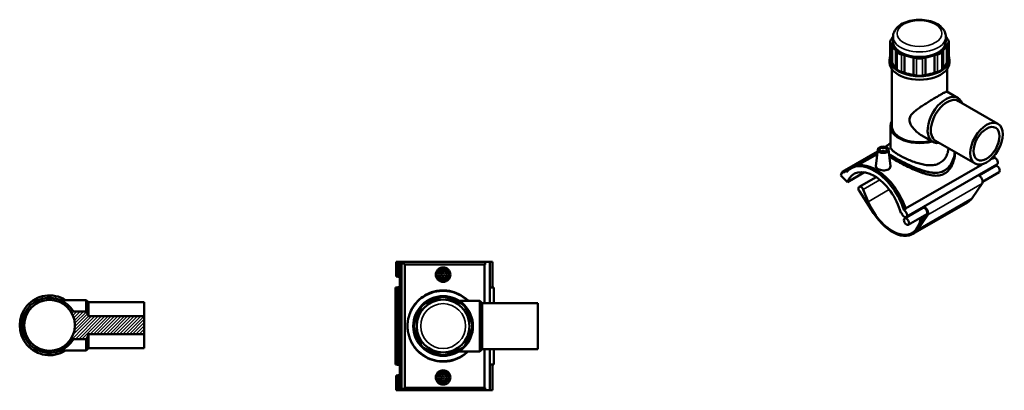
# Model space of a CAD drawing. Header units: millimetres. Extents: x -80 to 1275, y -131 to 1539.
# Tile 7 of 7: x -75 to 1275, y 1031 to 1539. Entities that reach past the tile are written whole.
import ezdxf

# ---------------------------------------------------------------- set-up
doc = ezdxf.new("R2010")
doc.units = ezdxf.units.MM
for name, color, linetype, lineweight in [('Hatch (ANSI)', 7, 'Continuous', 18), ('Visible (ANSI)', 7, 'Continuous', 50), ('Visible Narrow (ANSI)', 7, 'Continuous', 35)]:
    doc.layers.add(name, color=color, linetype=linetype, lineweight=lineweight)

msp = doc.modelspace()

# ---------------------------------------------------------------- hatches: boundary and pattern name
at = {"layer": 'Hatch (ANSI)'}
h = msp.add_hatch(dxfattribs=at)
h.set_pattern_fill('ANSI31', color=256, scale=25.4, style=0)
h.set_pattern_definition([(45, (0, 0), (-2.245064, 2.245064), [])])
edge = h.paths.add_edge_path()
edge.add_line((95.48, 1107.7), (95.48, 1132.3))
edge.add_line((95.48, 1132.3), (19.02, 1132.3))
edge.add_spline(control_points=[(19.02, 1132.3), (17.79, 1135.47), (15.87, 1138.96)], knot_values=[0, 0, 0, 0.7375991, 0.7375991, 0.7375991], weights=[1, 1.0051154, 1], degree=2, periodic=0)
edge.add_line((15.87, 1138.96), (-1.83, 1138.96))
edge.add_ellipse((-34.52, 1120), major_axis=(-18.96, 32.7), ratio=1, start_angle=270, end_angle=569.77684)
edge.add_line((-1.83, 1101.04), (15.87, 1101.04))
edge.add_spline(control_points=[(15.87, 1101.04), (17.79, 1104.53), (19.02, 1107.7)], knot_values=[0, 0, 0, 0.7375991, 0.7375991, 0.7375991], weights=[1, 1.0051154, 1], degree=2, periodic=0)
edge.add_line((19.02, 1107.7), (95.48, 1107.7))
edge = h.paths.add_edge_path(flags=0)
edge.add_ellipse((-34.52, 1120), major_axis=(0, 34.8), ratio=1, start_angle=0, end_angle=360)

# ---------------------------------------------------------------- linework, layer by layer
at = {"layer": 'Visible (ANSI)'}
for p, q in [((1119.79, 1511.12), (1121.46, 1513.45)), ((1122.77, 1508.69), (1122.77, 1515.34)), ((1195.22, 1508.69), (1195.22, 1515.34)), ((1196.53, 1513.45), (1198.2, 1511.12)), ((1118.95, 1508.69), (1118.95, 1484.8)), ((1121.46, 1503.93), (1119.79, 1506.26)), ((1121.46, 1503.93), (1121.46, 1480.04)), ((1198.2, 1506.26), (1196.53, 1503.93)), ((1196.53, 1480.04), (1196.53, 1503.93)), ((1199.04, 1508.69), (1199.04, 1484.8)), ((1126.63, 1472.85), (1126.63, 1496.73)), ((1128.3, 1494.4), (1126.63, 1496.73)), ((1138.29, 1490), (1134.25, 1490.96)), ((1138.29, 1490), (1138.29, 1466.11)), ((1150.75, 1463.13), (1150.75, 1487.02)), ((1154.79, 1486.05), (1150.75, 1487.02)), ((1167.24, 1487.02), (1163.21, 1486.05)), ((1167.24, 1487.02), (1167.24, 1463.13)), ((1183.74, 1490.96), (1179.71, 1490)), ((1179.71, 1466.11), (1179.71, 1490)), ((1191.37, 1496.73), (1189.7, 1494.4)), ((1191.37, 1496.73), (1191.37, 1472.85)), ((1118.05, 1480.03), (1118.05, 1484.8)), ((1121.46, 1480.04), (1119.79, 1482.37)), ((1128.3, 1470.52), (1126.63, 1472.85)), ((1191.37, 1472.85), (1189.7, 1470.52)), ((1198.2, 1482.37), (1196.53, 1480.04)), ((1199.95, 1480.03), (1199.95, 1484.8)), ((1121.2, 1392.58), (1121.2, 1470.93)), ((1138.29, 1466.11), (1134.25, 1467.08)), ((1154.79, 1462.17), (1150.75, 1463.13)), ((1167.24, 1463.13), (1163.21, 1462.17)), ((1183.74, 1467.08), (1179.71, 1466.11)), ((1196.8, 1440.04), (1196.8, 1470.93)), ((1196.68, 1440.11), (1211.96, 1431.28)), ((1212.61, 1427.27), (1266.67, 1396.06)), ((1119.2, 1364.45), (1119.2, 1392.58)), ((1162.03, 1380.09), (1177.31, 1371.27)), ((1112.12, 1364.48), (1112.08, 1364.45)), ((1116.73, 1367.52), (1119.2, 1368.94)), ((1181.11, 1372.71), (1235.17, 1341.5)), ((1101.48, 1358.33), (1056.27, 1332.23)), ((1101.08, 1354.67), (1073.53, 1338.76)), ((1101.73, 1360.72), (1099.31, 1338.15)), ((1107.22, 1357.81), (1107.22, 1358)), ((1111.22, 1357.81), (1111.22, 1358)), ((1116.7, 1360.72), (1119.12, 1338.23)), ((1139.97, 1279.99), (1244.81, 1340.52)), ((1265.27, 1340.38), (1140.82, 1268.53)), ((1263.1, 1338.26), (1240.55, 1325.24)), ((1257.03, 1347.57), (1258.91, 1348.66)), ((1259.62, 1348.41), (1262.11, 1349.85)), ((1051.09, 1325.35), (1052.95, 1330.19)), ((1051.09, 1325.35), (1060.23, 1316.24)), ((1056.21, 1332.07), (1052.95, 1330.19)), ((1052.95, 1330.19), (1054.78, 1328.36)), ((1054.78, 1328.36), (1056.27, 1332.23)), ((1056.27, 1332.23), (1058.81, 1329.69)), ((1060.23, 1316.24), (1083.47, 1329.66)), ((1064.92, 1334.95), (1067.41, 1336.38)), ((1268.1, 1329.6), (1245.55, 1316.58)), ((1099.46, 1323.03), (1076.38, 1309.71)), ((1244.92, 1314.37), (1231.18, 1294.33)), ((1076.6, 1303.58), (1095.81, 1273.75)), ((1088.74, 1289.26), (1081.88, 1305.82)), ((1224.66, 1288.2), (1149.99, 1245.09)), ((1133.32, 1274.04), (1134.41, 1273.87)), ((1137.66, 1278), (1140.15, 1279.43)), ((1163.54, 1280.78), (1138.65, 1266.41)), ((1168.88, 1272.32), (1143.65, 1257.75)), ((1156.51, 1251.22), (1170.25, 1271.26)), ((1169.11, 1272.66), (1161.07, 1260.94)), ((1161.07, 1260.94), (1161.65, 1268.15)), ((440.82, 1206.98), (443.46, 1206.98)), ((440.82, 1206.98), (440.82, 1186.78)), ((443.46, 1206.98), (446.04, 1206.98)), ((443.46, 1206.98), (443.46, 1186.78)), ((446.04, 1206.98), (448.15, 1206.98)), ((446.04, 1206.98), (446.04, 1186.51)), ((448.15, 1206.98), (451.74, 1206.98)), ((448.15, 1206.98), (448.15, 1030.98)), ((563.25, 1206.98), (451.74, 1206.98)), ((451.74, 1206.98), (451.74, 1203.46)), ((563.25, 1203.46), (451.74, 1203.46)), ((452.71, 1203.46), (452.71, 1034.5)), ((562.24, 1150.48), (562.24, 1203.46)), ((569.33, 1206.98), (563.25, 1206.98)), ((563.25, 1203.46), (563.25, 1206.98)), ((573.18, 1206.98), (569.33, 1206.98)), ((569.33, 1206.98), (569.33, 1150.48)), ((573.18, 1206.98), (573.18, 1171.78)), ((440.82, 1186.78), (443.46, 1186.78)), ((443.46, 1186.78), (444.16, 1186.78)), ((446.04, 1186.51), (446.04, 1172.05)), ((440.82, 1171.78), (439.93, 1171.78)), ((439.93, 1171.78), (439.93, 1066.18)), ((440.82, 1171.78), (440.82, 1066.18)), ((443.46, 1171.78), (440.82, 1171.78)), ((443.46, 1171.78), (443.46, 1066.18)), ((444.16, 1171.78), (443.46, 1171.78)), ((446.04, 1172.05), (446.04, 1065.91)), ((575.03, 1171.78), (569.33, 1171.78)), ((575.03, 1171.78), (575.03, 1150.48)), ((-19.42, 1154.65), (15.87, 1154.65)), ((15.87, 1138.96), (15.87, 1154.65)), ((19.02, 1151.5), (15.87, 1154.65)), ((19.02, 1151.5), (95.48, 1151.5)), ((19.02, 1132.3), (19.02, 1151.5)), ((95.48, 1132.3), (95.48, 1151.5)), ((480.68, 1149.68), (484.72, 1151.35)), ((497.18, 1156.52), (501.22, 1158.19)), ((509.64, 1158.19), (513.67, 1156.52)), ((526.14, 1151.35), (530.17, 1149.68)), ((527.25, 1153.63), (555.83, 1153.63)), ((555.83, 1084.33), (555.83, 1153.63)), ((558.98, 1150.48), (555.83, 1153.63)), ((558.98, 1087.48), (558.98, 1150.48)), ((558.98, 1150.48), (635.43, 1150.48)), ((635.43, 1087.48), (635.43, 1150.48)), ((15.87, 1138.96), (-1.83, 1138.96)), ((473.06, 1139.69), (474.73, 1143.73)), ((536.13, 1143.73), (537.8, 1139.69)), ((95.48, 1132.3), (19.02, 1132.3)), ((95.48, 1107.7), (95.48, 1132.3)), ((466.22, 1123.19), (467.89, 1127.23)), ((542.96, 1127.23), (544.63, 1123.19)), ((19.02, 1107.7), (95.48, 1107.7)), ((19.02, 1088.5), (19.02, 1107.7)), ((95.48, 1088.5), (95.48, 1107.7)), ((467.89, 1110.74), (466.22, 1114.77)), ((544.63, 1114.77), (542.96, 1110.74)), ((-1.83, 1101.04), (15.87, 1101.04)), ((15.87, 1085.35), (15.87, 1101.04)), ((474.73, 1094.24), (473.06, 1098.27)), ((537.8, 1098.27), (536.13, 1094.24)), ((-19.42, 1085.35), (15.87, 1085.35)), ((19.02, 1088.5), (15.87, 1085.35)), ((19.02, 1088.5), (95.48, 1088.5)), ((484.72, 1086.61), (480.68, 1088.28)), ((501.22, 1079.78), (497.18, 1081.45)), ((513.67, 1081.45), (509.64, 1079.78)), ((530.17, 1088.28), (526.14, 1086.61)), ((527.25, 1084.33), (555.83, 1084.33)), ((558.98, 1087.48), (555.83, 1084.33)), ((558.98, 1087.48), (635.43, 1087.48)), ((562.24, 1034.5), (562.24, 1087.48)), ((569.33, 1087.48), (569.33, 1030.98)), ((575.03, 1087.48), (575.03, 1066.18)), ((439.93, 1066.18), (440.82, 1066.18)), ((440.82, 1066.18), (443.46, 1066.18)), ((443.46, 1066.18), (444.16, 1066.18)), ((446.04, 1065.91), (446.04, 1051.45)), ((569.33, 1066.18), (575.03, 1066.18)), ((573.18, 1066.18), (573.18, 1030.98)), ((440.82, 1051.18), (440.82, 1030.98)), ((443.46, 1051.18), (440.82, 1051.18)), ((443.46, 1051.18), (443.46, 1030.98)), ((444.16, 1051.18), (443.46, 1051.18)), ((446.04, 1051.45), (446.04, 1030.98)), ((440.82, 1030.98), (443.46, 1030.98)), ((443.46, 1030.98), (446.04, 1030.98)), ((446.04, 1030.98), (448.15, 1030.98)), ((448.15, 1030.98), (451.74, 1030.98)), ((451.74, 1034.5), (451.74, 1030.98)), ((563.25, 1034.5), (451.74, 1034.5)), ((563.25, 1030.98), (451.74, 1030.98)), ((563.25, 1030.98), (563.25, 1034.5)), ((563.25, 1030.98), (569.33, 1030.98)), ((569.33, 1030.98), (573.18, 1030.98))]:
    msp.add_line(p, q, dxfattribs=at)
for centre, radius in [((505.43, 1189.38), 7.5), ((505.43, 1189.38), 5), ((505.43, 1189.38), 2), ((-34.52, 1120), 34.8), ((505.43, 1118.98), 40.95), ((505.43, 1118.98), 36.22), ((505.43, 1048.58), 7.5), ((505.43, 1048.58), 5), ((505.43, 1048.58), 2)]:
    msp.add_circle(centre, radius, dxfattribs=at)
for centre, radius, start, end in [((-34.52, 1120), 40.95, 57.79577, 302.20423), ((-34.52, 1120), 37.8, 30.11158, 329.88842), ((484.89, 1139.52), 11, 112.5, 157.5), ((505.43, 1118.98), 38.43, 102.38649, 122.61351), ((505.43, 1148.03), 11, 67.5, 112.5), ((505.43, 1118.98), 38.43, 57.38649, 77.61351), ((525.97, 1139.52), 11, 22.5, 67.5), ((505.43, 1118.98), 38.43, 147.38649, 167.61351), ((505.43, 1118.98), 38.43, 12.38649, 32.61351), ((476.38, 1118.98), 11, 157.5, 202.5), ((534.47, 1118.98), 11, 337.5, 22.5), ((505.43, 1118.98), 38.43, 192.38649, 212.61351), ((505.43, 1118.98), 38.43, 327.38649, 347.61351), ((484.89, 1098.45), 11, 202.5, 247.5), ((525.97, 1098.45), 11, 292.5, 337.5), ((505.43, 1118.98), 38.43, 237.38649, 257.61351), ((505.43, 1118.98), 38.43, 282.38649, 302.61351), ((505.43, 1089.94), 11, 247.5, 292.5)]:
    msp.add_arc(centre, radius, start, end, dxfattribs=at)
for centre, major_axis, ratio, start_param, end_param in [((1159, 1508.69), (-38.43, 0), 0.5773503, 5.9412681, 6.0670003), ((1159, 1508.69), (38.43, 0), 0.5773503, 0.216185, 0.3419172), ((1129.95, 1508.69), (-11, 0), 0.5773503, 5.8904862, 6.6758844), ((1159, 1508.69), (-38.43, 0), 0.5773503, 0.216185, 0.5692132), ((1159, 1508.69), (-36.23, 0), 0.5773503, 0, 3.1415927), ((1159, 1508.69), (38.43, 0), 0.5773503, 5.7139721, 6.0670003), ((1188.04, 1508.69), (11, 0), 0.5773503, 5.8904862, 6.6758844), ((1159, 1484.8), (-40.95, 0), 0.5773503, 6.0724042, 9.6355591), ((1138.46, 1496.83), (-11, 0), 0.5773503, 0.3926991, 1.1780972), ((1159, 1508.69), (38.43, 0), 0.5773503, 4.1431758, 4.496204), ((1159, 1491.92), (-11, 0), 0.5773503, 1.1780972, 1.9634954), ((1159, 1508.69), (38.43, 0), 0.5773503, 4.928574, 5.2816021), ((1179.53, 1496.83), (11, 0), 0.5773503, 5.1050881, 5.8904862), ((1159, 1480.03), (-40.95, 0), 0.5773503, 0, 3.1415927), ((1129.95, 1484.8), (-11, 0), 0.5773503, 0, 0.3926991), ((1159, 1484.8), (-38.43, 0), 0.5773503, 0.216185, 0.5692132), ((1159, 1484.8), (38.43, 0), 0.5773503, 5.7139721, 6.0670003), ((1188.04, 1484.8), (11, 0), 0.5773503, 5.8904862, 6.2831853), ((1138.46, 1472.95), (-11, 0), 0.5773503, 0.3926991, 1.1780972), ((1159, 1484.8), (38.43, 0), 0.5773503, 4.1431758, 4.496204), ((1159, 1468.04), (-11, 0), 0.5773503, 1.1780972, 1.9634954), ((1159, 1484.8), (38.43, 0), 0.5773503, 4.928574, 5.2816021), ((1179.53, 1472.95), (11, 0), 0.5773503, 5.1050881, 5.8904862), ((1194.64, 1401.28), (17.32, 30.01), 0.5773503, 5.8534856, 9.8544776), ((1196.86, 1399.99), (15.75, 27.28), 0.5773503, 0, 3.1415927), ((1159, 1392.58), (-39.8, 0), 0.5773503, 5.9648212, 8.3025838), ((1159, 1392.58), (-37.8, 0), 0.5773503, 0, 2.0008112), ((1109.22, 1358), (-2, 0), 0.5773503, 2.9638821, 6.4608959), ((1221.22, 1351.63), (31.85, -55.17), 0.5773503, 1.2183579, 1.2567211), ((1096.77, 1279.78), (-31.85, 55.17), 0.5773503, 4.3599505, 6.5001808), ((1099.26, 1281.22), (-31.85, 55.17), 0.5773503, 4.3599505, 6.2831853), ((1218.73, 1350.2), (-31.35, 54.3), 0.5773503, 4.3637497, 4.3732135), ((1260.03, 1343.71), (2.75, -4.76), 0.5773503, 2.4617771, 2.649036), ((1218.73, 1350.2), (31.85, -55.17), 0.5773503, 1.2183579, 1.2401765), ((1262.52, 1345.15), (2.75, -4.76), 0.5773503, 0, 2.4617771), ((1265.6, 1333.93), (-2.5, 4.33), 0.5773503, 3.1415927, 6.2831853), ((1096.77, 1279.78), (-27.5, 47.63), 0.5773503, 4.2760567, 6.7195176), ((1240.71, 1319.56), (3.42, -5.93), 0.5773503, 0.2694629, 2.5670472), ((1078.88, 1305.38), (-2.5, 4.33), 0.5773503, 4.4882827, 7.9378369), ((1121.66, 1294.15), (27.5, -47.63), 0.5773503, 4.4882827, 6.9704118), ((1196.33, 1337.26), (28.33, -49.06), 0.5773503, 0, 0.2694629), ((1121.66, 1294.15), (28.33, -49.06), 0.5773503, 4.7962442, 6.5526483), ((1138.07, 1273.29), (2.75, -4.76), 0.5773503, 4.2760567, 8.7449624), ((1166.04, 1276.45), (3.42, -5.93), 0.5773503, 3.7161381, 3.8940959), ((1166.04, 1276.45), (2.5, -4.33), 0.5773503, 0.2694629, 3.1415927), ((1166.04, 1276.45), (3.42, -5.93), 0.5773503, 0.2694629, 2.5670472), ((441.53, 1179.28), (0, 7.5), 0.9396926, 5.5882409, 6.2831853), ((444.16, 1179.28), (0, 7.5), 0.9396926, 6.0132525, 6.2831853), ((441.53, 1179.28), (0, -7.5), 0.9396926, 0, 0.6949445), ((444.16, 1179.28), (0, -7.5), 0.9396926, 0, 0.2699328), ((441.53, 1058.68), (0, 7.5), 0.9396926, 5.5882409, 6.2831853), ((444.16, 1058.68), (0, 7.5), 0.9396926, 6.0132525, 6.2831853), ((441.53, 1058.68), (0, -7.5), 0.9396926, 0, 0.6949445), ((444.16, 1058.68), (0, -7.5), 0.9396926, 0, 0.2699328)]:
    msp.add_ellipse(centre, major_axis=major_axis, ratio=ratio, start_param=start_param, end_param=end_param, dxfattribs=at)
for centre, major_axis in [((1250.92, 1368.78), (15.75, 27.28)), ((1250.92, 1368.78), (12.6, 21.82)), ((1109.22, 1360.45), (7.5, 0)), ((1109.22, 1360.45), (5, 0)), ((1141.15, 1262.08), (-2.5, 4.33))]:
    msp.add_ellipse(centre, major_axis=major_axis, ratio=0.5773503, dxfattribs=at)
for points, knots in [([(1195.22, 1515.34), (1195.22, 1517.62), (1194.71, 1519.89), (1192.77, 1524.27), (1191.26, 1526.35), (1187.27, 1530.31), (1184.64, 1532.12), (1178.58, 1535.18), (1175.08, 1536.39), (1167.73, 1538.05), (1163.87, 1538.51), (1156.14, 1538.64), (1152.27, 1538.32), (1144.85, 1536.94), (1141.29, 1535.87), (1134.81, 1533), (1131.88, 1531.19), (1127.13, 1526.91), (1125.25, 1524.46), (1123.24, 1519.68), (1122.77, 1517.52), (1122.77, 1515.34)], [0.7853982, 0.7853982, 0.7853982, 0.7853982, 1.036456, 1.036456, 1.3123273, 1.3123273, 1.6376486, 1.6376486, 1.983614, 1.983614, 2.3269944, 2.3269944, 2.6679464, 2.6679464, 3.0106403, 3.0106403, 3.3568017, 3.3568017, 3.6876307, 3.6876307, 3.9269908, 3.9269908, 3.9269908, 3.9269908]), ([(1162.03, 1380.09), (1160, 1381.26), (1157.98, 1382.67), (1154.17, 1385.85), (1152.37, 1387.62), (1149.21, 1391.37), (1147.84, 1393.34), (1145.83, 1397.38), (1145.18, 1399.45), (1145.18, 1403.63), (1145.83, 1405.39), (1147.84, 1408.64), (1149.21, 1410.13), (1152.37, 1413.07), (1154.17, 1414.51), (1157.98, 1417.34), (1160, 1418.74), (1163.89, 1421.35), (1165.88, 1422.65), (1170, 1425.26), (1172.11, 1426.57), (1176.28, 1429.12), (1178.34, 1430.36), (1182.23, 1432.68), (1184.07, 1433.75), (1187.38, 1435.67), (1188.91, 1436.53), (1191.56, 1438), (1192.69, 1438.6), (1194.52, 1439.51), (1195.22, 1439.82), (1196.23, 1440.16), (1196.53, 1440.19), (1196.68, 1440.11)], [8.6981511, 8.6981511, 8.6981511, 8.6981511, 9.4661466, 9.4661466, 10.2341422, 10.2341422, 11.0021377, 11.0021377, 11.7701333, 11.7701333, 12.5381289, 12.5381289, 13.3061244, 13.3061244, 14.07412, 14.07412, 14.8421155, 14.8421155, 15.5453866, 15.5453866, 16.2486577, 16.2486577, 16.9519288, 16.9519288, 17.6552, 17.6552, 18.3584711, 18.3584711, 19.0617422, 19.0617422, 19.7650133, 19.7650133, 20.4682844, 20.4682844, 20.4682844, 20.4682844]), ([(1112.09, 1364.45), (1112.3, 1364.63), (1112.52, 1364.81), (1113.27, 1365.38), (1113.85, 1365.77), (1115.17, 1366.6), (1115.91, 1367.04), (1116.73, 1367.52)], [28.4738461, 28.4738461, 28.4738461, 28.4738461, 28.7090495, 28.7090495, 29.2249267, 29.2249267, 29.7408039, 29.7408039, 29.7408039, 29.7408039]), ([(1187.14, 1342.45), (1185.31, 1341.39), (1183.26, 1340.58), (1178.85, 1339.5), (1176.48, 1339.24), (1171.59, 1339.21), (1169.06, 1339.43), (1163.99, 1340.23), (1161.45, 1340.8), (1156.56, 1342.14), (1154.03, 1342.94), (1148.95, 1344.76), (1146.41, 1345.77), (1141.5, 1347.89), (1139.13, 1348.99), (1134.72, 1351.2), (1132.67, 1352.3), (1129.04, 1354.4), (1127.35, 1355.45), (1124.41, 1357.49), (1123.15, 1358.48), (1121.15, 1360.36), (1120.4, 1361.25), (1119.43, 1362.92), (1119.2, 1363.71), (1119.2, 1364.45)], [0, 0, 0, 0, 0.7761997, 0.7761997, 1.5523995, 1.5523995, 2.3285992, 2.3285992, 3.104799, 3.104799, 3.8758649, 3.8758649, 4.6469309, 4.6469309, 5.4179968, 5.4179968, 6.1890628, 6.1890628, 6.9601287, 6.9601287, 7.7311946, 7.7311946, 8.5022606, 8.5022606, 9.2733265, 9.2733265, 9.2733265, 9.2733265]), ([(1193.52, 1327.89), (1191.18, 1326.54), (1188.61, 1325.68), (1183.14, 1324.87), (1180.25, 1324.91), (1174.3, 1325.63), (1171.24, 1326.31), (1165.09, 1328.05), (1162, 1329.11), (1156.08, 1331.36), (1153.02, 1332.64), (1146.86, 1335.37), (1143.76, 1336.84), (1137.73, 1339.8), (1134.79, 1341.31), (1129.31, 1344.24), (1126.75, 1345.65), (1122.19, 1348.28), (1120.1, 1349.55), (1118.1, 1350.84), (1117.92, 1350.96), (1117.74, 1351.08)], [0, 0, 0, 0, 0.9930556, 0.9930556, 1.9861113, 1.9861113, 2.9791669, 2.9791669, 3.9722225, 3.9722225, 4.939157, 4.939157, 5.9060914, 5.9060914, 6.8730258, 6.8730258, 7.8399602, 7.8399602, 8.8068947, 8.8068947, 8.9050316, 8.9050316, 8.9050316, 8.9050316]), ([(1198.73, 1362.54), (1198.63, 1361.05), (1198.42, 1359.54), (1197.59, 1355.9), (1196.84, 1353.79), (1194.85, 1349.85), (1193.6, 1348.02), (1190.66, 1344.85), (1188.97, 1343.5), (1187.14, 1342.45)], [21.8864222, 21.8864222, 21.8864222, 21.8864222, 22.4276518, 22.4276518, 23.2038515, 23.2038515, 23.9800513, 23.9800513, 24.756251, 24.756251, 24.756251, 24.756251]), ([(1207.81, 1357.3), (1207.74, 1354.77), (1207.47, 1352.17), (1206.37, 1346.59), (1205.47, 1343.62), (1203.07, 1338.08), (1201.56, 1335.5), (1197.96, 1331.08), (1195.86, 1329.24), (1193.52, 1327.89)], [27.5185701, 27.5185701, 27.5185701, 27.5185701, 28.380674, 28.380674, 29.3737296, 29.3737296, 30.3667853, 30.3667853, 31.3598409, 31.3598409, 31.3598409, 31.3598409]), ([(1116.26, 1333.45), (1115.38, 1332.94), (1114.26, 1332.53), (1111.81, 1332.08), (1110.48, 1332.02), (1107.99, 1332.19), (1106.66, 1332.43), (1104.22, 1333.14), (1103.11, 1333.61), (1101.34, 1334.63), (1100.58, 1335.24), (1099.56, 1336.53), (1099.3, 1337.21), (1099.29, 1337.95), (1099.3, 1338.05), (1099.31, 1338.15)], [2.9958497, 2.9958497, 2.9958497, 2.9958497, 3.3706403, 3.3706403, 3.7454309, 3.7454309, 4.1196027, 4.1196027, 4.4937745, 4.4937745, 4.8679463, 4.8679463, 5.2421181, 5.2421181, 5.3017856, 5.3017856, 5.3017856, 5.3017856]), ([(1119.12, 1338.23), (1119.13, 1338.1), (1119.14, 1337.96), (1119.15, 1337.03), (1118.91, 1336.17), (1117.9, 1334.64), (1117.14, 1333.96), (1116.26, 1333.45)], [8.17564484, 8.17564484, 8.17564484, 8.17564484, 8.23796774, 8.23796774, 8.61275837, 8.61275837, 8.98754901, 8.98754901, 8.98754901, 8.98754901]), ([(515.39, 1189.38), (515.39, 1188.13), (515.13, 1186.8), (514.11, 1184.36), (513.34, 1183.25), (511.57, 1181.5), (510.45, 1180.74), (508.01, 1179.74), (506.68, 1179.49), (504.18, 1179.49), (502.85, 1179.74), (500.4, 1180.74), (499.29, 1181.5), (497.52, 1183.25), (496.75, 1184.36), (495.72, 1186.8), (495.47, 1188.13), (495.47, 1190.63), (495.72, 1191.96), (496.75, 1194.4), (497.52, 1195.51), (499.29, 1197.26), (500.4, 1198.02), (502.85, 1199.02), (504.18, 1199.27), (506.68, 1199.27), (508.01, 1199.02), (510.45, 1198.02), (511.57, 1197.26), (513.34, 1195.51), (514.11, 1194.4), (515.13, 1191.96), (515.39, 1190.63), (515.39, 1189.38)], [0, 0, 0, 0, 0.3747906, 0.3747906, 0.7495813, 0.7495813, 1.1237531, 1.1237531, 1.4979248, 1.4979248, 1.8720966, 1.8720966, 2.2462684, 2.2462684, 2.621059, 2.621059, 2.9958497, 2.9958497, 3.3706403, 3.3706403, 3.7454309, 3.7454309, 4.1196027, 4.1196027, 4.4937745, 4.4937745, 4.8679463, 4.8679463, 5.2421181, 5.2421181, 5.6169087, 5.6169087, 5.9916993, 5.9916993, 5.9916993, 5.9916993]), ([(539.83, 1153.63), (538.37, 1155.08), (536.81, 1156.44), (531.74, 1160.33), (527.92, 1162.55), (519.66, 1165.89), (515.24, 1167.03), (506.15, 1168.02), (501.49, 1167.86), (491.94, 1166.19), (487.11, 1164.51), (479.24, 1160.38), (476.02, 1158.14), (470.04, 1152.87), (467.32, 1149.78), (463.11, 1143.56), (461.47, 1140.53), (458.73, 1133.74), (457.68, 1129.95), (456.76, 1123.61), (456.59, 1121.18), (456.61, 1116.5), (456.78, 1114.26), (457.79, 1107.25), (459.18, 1102.68), (463.44, 1093.44), (466.57, 1088.92), (473.49, 1081.78), (477.08, 1078.96), (484.96, 1074.43), (489.23, 1072.69), (498.12, 1070.5), (502.7, 1070.02), (512.29, 1070.38), (517.26, 1071.36), (526.46, 1074.65), (530.69, 1076.94), (536.36, 1081.13), (538.16, 1082.67), (539.83, 1084.33)], [-42.67904, -42.67904, -42.67904, -42.67904, -42.0295026, -42.0295026, -40.6824933, -40.6824933, -39.3536033, -39.3536033, -38.0181334, -38.0181334, -36.5165801, -36.5165801, -35.3052142, -35.3052142, -34.0068716, -34.0068716, -32.9299136, -32.9299136, -31.7562579, -31.7562579, -31.0502892, -31.0502892, -30.3979163, -30.3979163, -28.9703749, -28.9703749, -27.2417679, -27.2417679, -25.8231541, -25.8231541, -24.4514774, -24.4514774, -23.1271193, -23.1271193, -21.6648345, -21.6648345, -20.2105615, -20.2105615, -19.4664022, -19.4664022, -19.4664022, -19.4664022]), ([(515.39, 1048.58), (515.39, 1047.33), (515.13, 1046), (514.11, 1043.56), (513.34, 1042.45), (511.57, 1040.7), (510.45, 1039.94), (508.01, 1038.94), (506.68, 1038.69), (504.18, 1038.69), (502.85, 1038.94), (500.4, 1039.94), (499.29, 1040.7), (497.52, 1042.45), (496.75, 1043.56), (495.72, 1046), (495.47, 1047.33), (495.47, 1048.58), (495.47, 1049.83), (495.72, 1051.16), (496.75, 1053.6), (497.52, 1054.71), (499.29, 1056.46), (500.4, 1057.22), (502.85, 1058.22), (504.18, 1058.47), (506.68, 1058.47), (508.01, 1058.22), (510.45, 1057.22), (511.57, 1056.46), (513.34, 1054.71), (514.11, 1053.6), (515.13, 1051.16), (515.39, 1049.83), (515.39, 1048.58)], [2.9958497, 2.9958497, 2.9958497, 2.9958497, 3.3706403, 3.3706403, 3.7454309, 3.7454309, 4.1196027, 4.1196027, 4.4937745, 4.4937745, 4.8679463, 4.8679463, 5.2421181, 5.2421181, 5.6169087, 5.6169087, 5.9916993, 5.9916993, 5.9916993, 6.36649, 6.36649, 6.7412806, 6.7412806, 7.1154524, 7.1154524, 7.4896242, 7.4896242, 7.863796, 7.863796, 8.2379677, 8.2379677, 8.6127584, 8.6127584, 8.987549, 8.987549, 8.987549, 8.987549])]:
    msp.add_open_spline(points, degree=3, knots=knots, dxfattribs=at)
for points in [[(19.02, 1132.3), (17.79, 1135.47), (15.87, 1138.96)], [(15.87, 1101.04), (17.79, 1104.53), (19.02, 1107.7)]]:
    msp.add_rational_spline(points, [1, 1.00511537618, 1], degree=2, dxfattribs=at)
at = {"layer": 'Visible Narrow (ANSI)'}
for p, q in [((1119.79, 1482.37), (1119.79, 1506.26)), ((1198.2, 1506.26), (1198.2, 1482.37)), ((1128.3, 1494.4), (1128.3, 1470.52)), ((1134.25, 1467.08), (1134.25, 1490.96)), ((1154.79, 1486.05), (1154.79, 1462.17)), ((1163.21, 1462.17), (1163.21, 1486.05)), ((1183.74, 1490.96), (1183.74, 1467.08)), ((1189.7, 1470.52), (1189.7, 1494.4)), ((1081.88, 1305.82), (1104.82, 1319.07)), ((1170.25, 1271.26), (1244.92, 1314.37)), ((1088.74, 1289.26), (1117.47, 1305.85)), ((1231.18, 1294.33), (1156.51, 1251.22))]:
    msp.add_line(p, q, dxfattribs=at)
msp.add_circle((505.43, 1118.98), 30.72, dxfattribs=at)
msp.add_ellipse((1159, 1519.83), major_axis=(30.73, 0), ratio=0.5773503, dxfattribs=at)
for centre, major_axis, start_param, end_param in [((1159, 1515.34), (-36.22, 0), 0, 3.1415927), ((1192.74, 1332.13), (-0.55, 0.953), 3.9269908, 4.6715863)]:
    msp.add_ellipse(centre, major_axis=major_axis, ratio=0.5773503, start_param=start_param, end_param=end_param, dxfattribs=at)
for points, knots in [([(1112.14, 1364.44), (1112.55, 1364.82), (1113.07, 1365.22), (1114.51, 1366.21), (1115.53, 1366.82), (1116.74, 1367.52)], [28.3935323, 28.3935323, 28.3935323, 28.3935323, 28.9703749, 28.9703749, 29.7408039, 29.7408039, 29.7408039, 29.7408039]), ([(1193.32, 1332.41), (1191.07, 1331.11), (1188.59, 1330.25), (1183.05, 1329.26), (1179.95, 1329.25), (1173.03, 1329.98), (1169.17, 1330.86), (1160.96, 1333.3), (1156.6, 1334.92), (1147.69, 1338.63), (1143.14, 1340.74), (1134.4, 1345.07), (1130.23, 1347.28), (1123.24, 1351.24), (1120.35, 1353.01), (1117.78, 1354.74), (1117.54, 1354.9), (1117.31, 1355.06)], [15.5363533, 15.5363533, 15.5363533, 15.5363533, 16.4811321, 16.4811321, 17.5492305, 17.5492305, 18.8192568, 18.8192568, 20.2105615, 20.2105615, 21.6648345, 21.6648345, 23.1271193, 23.1271193, 24.4514774, 24.4514774, 24.5904665, 24.5904665, 24.5904665, 24.5904665]), ([(1117.52, 1353.08), (1119.8, 1351.53), (1122.6, 1349.82), (1129.48, 1345.92), (1133.69, 1343.71), (1142.52, 1339.43), (1147.13, 1337.35), (1156.15, 1333.72), (1160.58, 1332.14), (1168.91, 1329.8), (1172.84, 1328.97), (1179.88, 1328.34), (1183.04, 1328.4), (1188.69, 1329.46), (1191.22, 1330.36), (1193.52, 1331.68)], [-24.3942761, -24.3942761, -24.3942761, -24.3942761, -23.1271193, -23.1271193, -21.6648345, -21.6648345, -20.2105615, -20.2105615, -18.8192568, -18.8192568, -17.5492305, -17.5492305, -16.4811321, -16.4811321, -15.5363533, -15.5363533, -15.5363533, -15.5363533]), ([(1207, 1357.77), (1206.88, 1356.36), (1206.7, 1354.96), (1205.57, 1348.75), (1203.86, 1344.05), (1200.05, 1338.28), (1198.69, 1336.64), (1195.97, 1334.15), (1194.69, 1333.2), (1193.32, 1332.41)], [43.1258336, 43.1258336, 43.1258336, 43.1258336, 43.6089214, 43.6089214, 45.2838001, 45.2838001, 46.0329095, 46.0329095, 46.60906, 46.60906, 46.60906, 46.60906]), ([(1193.52, 1331.68), (1194.93, 1332.49), (1196.24, 1333.46), (1199.03, 1335.99), (1200.43, 1337.64), (1204.35, 1343.45), (1206.13, 1348.18), (1207.34, 1354.46), (1207.54, 1355.92), (1207.67, 1357.38)], [-46.60906, -46.60906, -46.60906, -46.60906, -46.0329095, -46.0329095, -45.2838001, -45.2838001, -43.6089214, -43.6089214, -43.1081028, -43.1081028, -43.1081028, -43.1081028]), ([(538.8, 1084.33), (537.38, 1083), (535.86, 1081.76), (530.53, 1077.89), (526.33, 1075.65), (517.19, 1072.43), (512.25, 1071.48), (502.72, 1071.12), (498.16, 1071.59), (489.33, 1073.73), (485.08, 1075.43), (477.25, 1079.86), (473.68, 1082.62), (466.8, 1089.6), (463.69, 1094.02), (459.45, 1103.04), (458.07, 1107.51), (457.07, 1114.37), (456.91, 1116.56), (456.88, 1121.13), (457.05, 1123.51), (457.97, 1129.7), (459.01, 1133.41), (461.74, 1140.04), (463.36, 1143.01), (467.55, 1149.09), (470.25, 1152.1), (476.19, 1157.26), (479.39, 1159.45), (487.22, 1163.48), (492.02, 1165.12), (501.51, 1166.76), (506.15, 1166.91), (515.19, 1165.94), (519.58, 1164.84), (527.78, 1161.57), (531.59, 1159.4), (536.32, 1155.83), (537.59, 1154.76), (538.8, 1153.63)], [19.5871805, 19.5871805, 19.5871805, 19.5871805, 20.2105615, 20.2105615, 21.6648345, 21.6648345, 23.1271193, 23.1271193, 24.4514774, 24.4514774, 25.8231541, 25.8231541, 27.2417679, 27.2417679, 28.9703749, 28.9703749, 30.3979163, 30.3979163, 31.0502892, 31.0502892, 31.7562579, 31.7562579, 32.9299136, 32.9299136, 34.0068716, 34.0068716, 35.3052142, 35.3052142, 36.5165801, 36.5165801, 38.0181334, 38.0181334, 39.3536033, 39.3536033, 40.6824933, 40.6824933, 42.0295026, 42.0295026, 42.5582579, 42.5582579, 42.5582579, 42.5582579])]:
    msp.add_open_spline(points, degree=3, knots=knots, dxfattribs=at)

doc.saveas('drawing.dxf')
